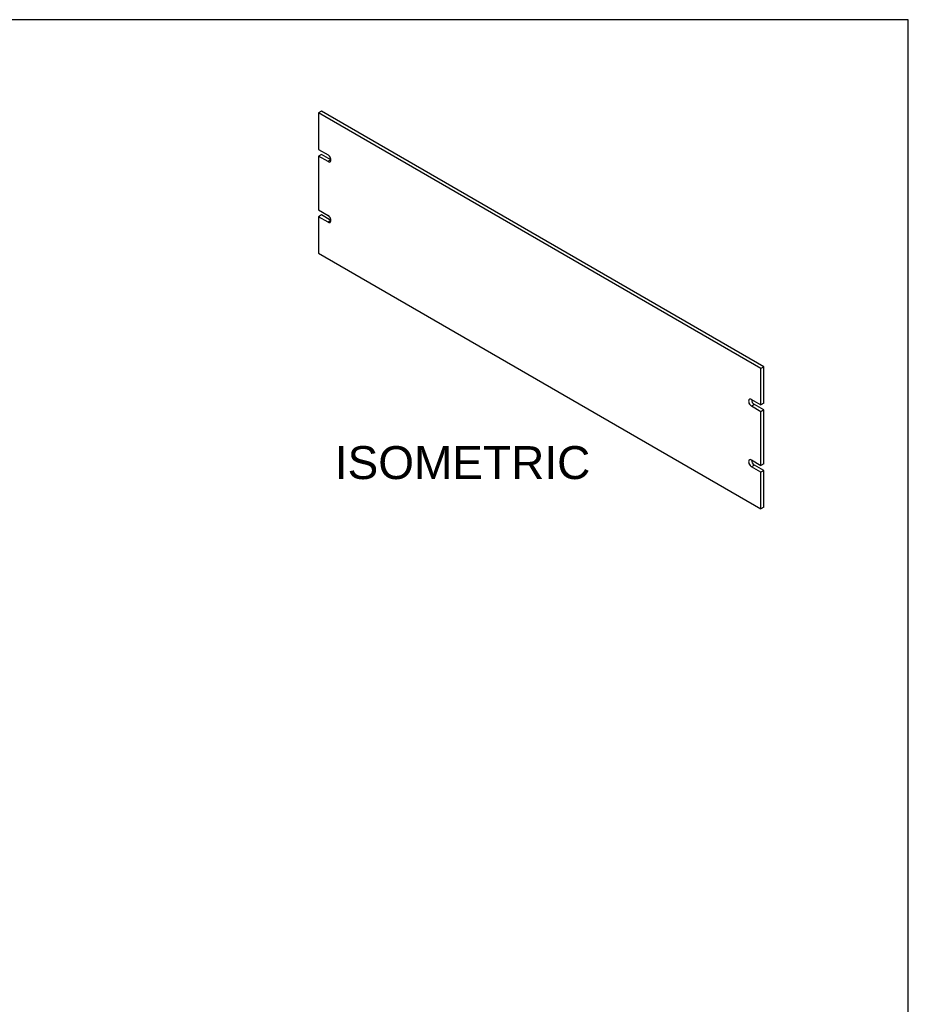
# Model space of a CAD drawing. Header units: inches. Extents: x 0 to 80, y 0 to 59.8.
# Tile 11 of 11: x 53 to 80, y 29.9 to 59.8. Entities that reach past the tile are written whole.
import ezdxf
from ezdxf.enums import TextEntityAlignment as Align

# ---------------------------------------------------------------- set-up
doc = ezdxf.new("R2010")
doc.units = ezdxf.units.IN
doc.header["$MEASUREMENT"] = 0
doc.layers.add('COM41828', color=7, linetype='Continuous')
doc.layers.add('Default', color=7, linetype='Continuous')
doc.styles.add('SEACAD_Arial', font='arial.ttf')

# ---------------------------------------------------------------- blocks, each defined once
blk = doc.blocks.new('SE4')
at = {"layer": 'COM41828', "color": 7, "linetype": 'Continuous'}
for p, q in [((62.176, 57.005), (62.088, 56.954)), ((75.523, 49.197), (62.088, 56.954)), ((62.088, 56.954), (62.088, 55.844)), ((75.611, 49.248), (62.176, 57.005)), ((62.088, 55.844), (62.375, 55.678)), ((62.176, 55.691), (62.088, 55.64)), ((62.088, 55.64), (62.088, 54.007)), ((62.375, 55.474), (62.088, 55.64)), ((62.463, 55.525), (62.176, 55.691)), ((62.463, 55.525), (62.375, 55.474)), ((62.088, 54.007), (62.375, 53.841)), ((62.176, 53.854), (62.088, 53.803)), ((62.463, 53.688), (62.176, 53.854)), ((62.088, 53.803), (62.088, 52.693)), ((62.375, 53.637), (62.088, 53.803)), ((62.463, 53.688), (62.375, 53.637)), ((62.088, 52.693), (75.523, 44.936)), ((75.611, 49.248), (75.523, 49.197)), ((75.523, 48.087), (75.523, 49.197)), ((75.611, 48.138), (75.611, 49.248)), ((75.236, 48.253), (75.523, 48.087)), ((75.611, 48.138), (75.523, 48.087)), ((75.324, 48.1), (75.236, 48.049)), ((75.523, 47.883), (75.236, 48.049)), ((75.611, 47.934), (75.324, 48.1)), ((75.611, 47.934), (75.523, 47.883)), ((75.523, 46.25), (75.523, 47.883)), ((75.611, 46.301), (75.611, 47.934)), ((75.236, 46.416), (75.523, 46.25)), ((75.324, 46.263), (75.236, 46.212)), ((75.523, 46.046), (75.236, 46.212)), ((75.611, 46.097), (75.324, 46.263)), ((75.611, 46.301), (75.523, 46.25)), ((75.611, 46.097), (75.523, 46.046)), ((75.523, 44.936), (75.523, 46.046)), ((75.611, 44.987), (75.611, 46.097)), ((75.611, 44.987), (75.523, 44.936))]:
    blk.add_line(p, q, dxfattribs=at)
for centre, major_axis, start_param in [((62.375, 55.576), (-0.062, 0.108), 2.356194), ((62.375, 53.739), (-0.062, 0.108), 2.356194), ((75.236, 48.151), (0.062, -0.108), 2.356194), ((75.324, 48.202), (0.062, -0.108), 3.926991), ((75.236, 46.314), (0.062, -0.108), 2.356194), ((75.324, 46.365), (0.062, -0.108), 3.926991)]:
    blk.add_ellipse(centre, major_axis=major_axis, ratio=0.57735, start_param=start_param, end_param=5.497787, dxfattribs=at)

msp = doc.modelspace()

# ---------------------------------------------------------------- linework, layer by layer
at = {"layer": 'Default', "color": 7, "linetype": 'Continuous'}
for p, q in [((80, 59.783), (0, 59.783)), ((80, 0), (80, 59.783))]:
    msp.add_line(p, q, dxfattribs=at)

# ---------------------------------------------------------------- block references
at = {"layer": 'Default'}
msp.add_blockref('SE4', (0, 0), dxfattribs=at)

# ---------------------------------------------------------------- texts
at = {"layer": 'Default', "color": 7, "linetype": 'Continuous', "style": 'SEACAD_Arial'}
msp.add_text('ISOMETRIC', height=1, dxfattribs=at).set_placement((62.581, 46.837), align=Align.TOP_LEFT)

doc.saveas('drawing.dxf')
